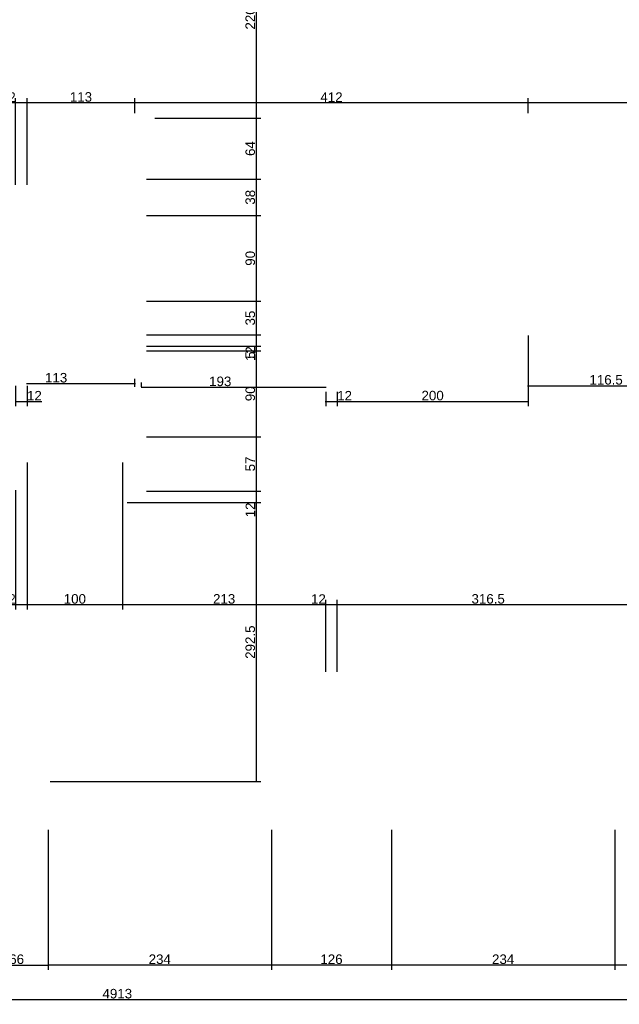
# Model space of a CAD drawing. Header units: millimetres. Extents: x 126553 to 403692, y -95821 to 38049.
# Tile 57 of 256: x 162211 to 162839, y -18872 to -17840. Entities that reach past the tile are written whole.
import ezdxf

# ---------------------------------------------------------------- set-up
doc = ezdxf.new("R2010")
doc.units = ezdxf.units.MM
doc.layers.add('11_wymiary', color=55, linetype='Continuous')
doc.layers.add('11_wymiary @ 50', color=55, linetype='Continuous')
doc.styles.add('11_RJ', font='arial.ttf')
doc.dimstyles.new('11_RJ (cc)', dxfattribs={"dimtxt": 0.2, "dimasz": 0.001, "dimexe": 0.1, "dimexo": 0.1, "dimgap": 0.02, "dimtad": 1, "dimdec": 1, "dimrnd": 0.5, "dimzin": 12, "dimdsep": 46, "dimtxsty": '11_RJ', "dimblk": 'OBLIQUE', "dimcen": 0, "dimdle": 0.01, "dimclrd": 256, "dimclre": 256, "dimclrt": 2, "dimazin": 3, "dimtfac": 1, "dimtdec": 1, "dimtofl": 0, "dimtmove": 0, "dimatfit": 3, "dimldrblk": 'DOT', "dimfxl": 1, "dimtolj": 1, "dimtzin": 13, "dimarcsym": 0})

# ---------------------------------------------------------------- blocks, each defined once
blk = doc.blocks.new('_Oblique')
at = {"color": 0, "linetype": 'ByBlock', "lineweight": -2}
blk.add_line((-0.5, -0.5), (0.5, 0.5), dxfattribs=at)
blk = doc.blocks.new('*D1760')
at = {"layer": '11_wymiary', "lineweight": -2, "transparency": 16777216}
for p, q in [((162834.3, -18689.2), (162834.3, -18836)), ((162900.5, -18689.2), (162900.5, -18836)), ((162901, -18831), (162833.8, -18831))]:
    blk.add_line(p, q, dxfattribs=at)
at = {"layer": 'Defpoints', "color": 0, "transparency": 16777216}
for p in [(162834.3, -18684.2), (162900.5, -18684.2), (162834.3, -18831)]:
    blk.add_point(p, dxfattribs=at)
at = {"layer": '11_wymiary', "lineweight": -2, "transparency": 16777216, "xscale": 0.05, "yscale": 0.05, "zscale": 0.05, "rotation": 180}
blk.add_blockref('_Oblique', (162834.3, -18831), dxfattribs=at)
at = {"layer": '11_wymiary', "lineweight": -2, "transparency": 16777216, "xscale": 0.05, "yscale": 0.05, "zscale": 0.05}
blk.add_blockref('_Oblique', (162900.5, -18831), dxfattribs=at)
at = {"layer": '11_wymiary', "color": 2, "transparency": 16777216, "insert": (162867.4, -18824.9), "char_height": 10, "attachment_point": 5, "style": '11_RJ'}
blk.add_mtext('\\A1;66', dxfattribs=at)
blk = doc.blocks.new('_Dot')
at = {"color": 0, "linetype": 'ByBlock', "lineweight": -2}
blk.add_line((-0.5, 0), (-1, 0), dxfattribs=at)
at = {"color": 0, "linetype": 'ByBlock', "const_width": 0.5}
blk.add_lwpolyline([(-0.25, 0, 1), (0.25, 0, 1)], format="xyb", close=True, dxfattribs=at)
blk = doc.blocks.new('*D1761')
at = {"layer": '11_wymiary', "lineweight": -2, "transparency": 16777216}
for p, q in [((162600.4, -18689.2), (162600.4, -18836)), ((162834.3, -18689.2), (162834.3, -18836)), ((162834.8, -18831), (162599.9, -18831))]:
    blk.add_line(p, q, dxfattribs=at)
at = {"layer": 'Defpoints', "color": 0, "transparency": 16777216}
for p in [(162600.4, -18684.2), (162834.3, -18684.2), (162600.4, -18831)]:
    blk.add_point(p, dxfattribs=at)
at = {"layer": '11_wymiary', "lineweight": -2, "transparency": 16777216, "xscale": 0.05, "yscale": 0.05, "zscale": 0.05, "rotation": 180}
blk.add_blockref('_Oblique', (162600.4, -18831), dxfattribs=at)
at = {"layer": '11_wymiary', "lineweight": -2, "transparency": 16777216, "xscale": 0.05, "yscale": 0.05, "zscale": 0.05}
blk.add_blockref('_Oblique', (162834.3, -18831), dxfattribs=at)
at = {"layer": '11_wymiary', "color": 2, "transparency": 16777216, "insert": (162717.3, -18824.9), "char_height": 10, "attachment_point": 5, "style": '11_RJ'}
blk.add_mtext('\\A1;234', dxfattribs=at)
blk = doc.blocks.new('*D1762')
at = {"layer": '11_wymiary', "lineweight": -2, "transparency": 16777216}
for p, q in [((162474.4, -18689.2), (162474.4, -18836)), ((162600.4, -18689.2), (162600.4, -18836)), ((162600.9, -18831), (162473.9, -18831))]:
    blk.add_line(p, q, dxfattribs=at)
at = {"layer": 'Defpoints', "color": 0, "transparency": 16777216}
for p in [(162474.4, -18684.2), (162600.4, -18684.2), (162474.4, -18831)]:
    blk.add_point(p, dxfattribs=at)
at = {"layer": '11_wymiary', "lineweight": -2, "transparency": 16777216, "xscale": 0.05, "yscale": 0.05, "zscale": 0.05, "rotation": 180}
blk.add_blockref('_Oblique', (162474.4, -18831), dxfattribs=at)
at = {"layer": '11_wymiary', "lineweight": -2, "transparency": 16777216, "xscale": 0.05, "yscale": 0.05, "zscale": 0.05}
blk.add_blockref('_Oblique', (162600.4, -18831), dxfattribs=at)
at = {"layer": '11_wymiary', "color": 2, "transparency": 16777216, "insert": (162537.4, -18824.9), "char_height": 10, "attachment_point": 5, "style": '11_RJ'}
blk.add_mtext('\\A1;126', dxfattribs=at)
blk = doc.blocks.new('*D1763')
at = {"layer": '11_wymiary', "lineweight": -2, "transparency": 16777216}
for p, q in [((162240.5, -18689.2), (162240.5, -18836)), ((162474.4, -18689.2), (162474.4, -18836)), ((162474.9, -18831), (162240, -18831))]:
    blk.add_line(p, q, dxfattribs=at)
at = {"layer": 'Defpoints', "color": 0, "transparency": 16777216}
for p in [(162240.5, -18684.2), (162474.4, -18684.2), (162240.5, -18831)]:
    blk.add_point(p, dxfattribs=at)
at = {"layer": '11_wymiary', "lineweight": -2, "transparency": 16777216, "xscale": 0.05, "yscale": 0.05, "zscale": 0.05, "rotation": 180}
blk.add_blockref('_Oblique', (162240.5, -18831), dxfattribs=at)
at = {"layer": '11_wymiary', "lineweight": -2, "transparency": 16777216, "xscale": 0.05, "yscale": 0.05, "zscale": 0.05}
blk.add_blockref('_Oblique', (162474.4, -18831), dxfattribs=at)
at = {"layer": '11_wymiary', "color": 2, "transparency": 16777216, "insert": (162357.4, -18824.9), "char_height": 10, "attachment_point": 5, "style": '11_RJ'}
blk.add_mtext('\\A1;234', dxfattribs=at)
blk = doc.blocks.new('*D1764')
at = {"layer": '11_wymiary', "lineweight": -2, "transparency": 16777216}
for p, q in [((162174.4, -18816), (162174.4, -18836)), ((162240.5, -18816), (162240.5, -18836)), ((162173.9, -18831), (162241, -18831))]:
    blk.add_line(p, q, dxfattribs=at)
at = {"layer": 'Defpoints', "color": 0, "transparency": 16777216}
for p in [(162174.4, -18811), (162240.5, -18811), (162240.5, -18831)]:
    blk.add_point(p, dxfattribs=at)
at = {"layer": '11_wymiary', "lineweight": -2, "transparency": 16777216, "xscale": 0.05, "yscale": 0.05, "zscale": 0.05, "rotation": 180}
blk.add_blockref('_Oblique', (162174.4, -18831), dxfattribs=at)
at = {"layer": '11_wymiary', "lineweight": -2, "transparency": 16777216, "xscale": 0.05, "yscale": 0.05, "zscale": 0.05}
blk.add_blockref('_Oblique', (162240.5, -18831), dxfattribs=at)
at = {"layer": '11_wymiary', "color": 2, "transparency": 16777216, "insert": (162207.4, -18824.9), "char_height": 10, "attachment_point": 5, "style": '11_RJ'}
blk.add_mtext('\\A1;66', dxfattribs=at)
blk = doc.blocks.new('*D821')
at = {"layer": '11_wymiary', "lineweight": -2, "transparency": 16777216}
for p, q in [((162437.4, -17722.7), (162463.4, -17722.7)), ((162458.4, -17722.2), (162458.4, -17943.6)), ((162352.4, -17943.1), (162463.4, -17943.1))]:
    blk.add_line(p, q, dxfattribs=at)
at = {"layer": 'Defpoints', "color": 0, "transparency": 16777216}
for p in [(162432.4, -17722.7), (162347.4, -17943.1), (162458.4, -17943.1)]:
    blk.add_point(p, dxfattribs=at)
at = {"layer": '11_wymiary', "lineweight": -2, "transparency": 16777216, "xscale": 0.05, "yscale": 0.05, "zscale": 0.05}
for p, rotation in [((162458.4, -17722.7), 90), ((162458.4, -17943.1), 270)]:
    blk.add_blockref('_Oblique', p, dxfattribs=dict(at, rotation=rotation))
at = {"layer": '11_wymiary', "color": 2, "transparency": 16777216, "insert": (162452.3, -17832.9), "char_height": 10, "attachment_point": 5, "rotation": 90, "style": '11_RJ'}
blk.add_mtext('\\A1;220.5', dxfattribs=at)
blk = doc.blocks.new('*D822')
at = {"layer": '11_wymiary', "lineweight": -2, "transparency": 16777216}
for p, q in [((162352.4, -17943.1), (162463.4, -17943.1)), ((162458.4, -17942.6), (162458.4, -18007.6)), ((162343.4, -18007.1), (162463.4, -18007.1))]:
    blk.add_line(p, q, dxfattribs=at)
at = {"layer": 'Defpoints', "color": 0, "transparency": 16777216}
for p in [(162347.4, -17943.1), (162338.4, -18007.1), (162458.4, -18007.1)]:
    blk.add_point(p, dxfattribs=at)
at = {"layer": '11_wymiary', "lineweight": -2, "transparency": 16777216, "xscale": 0.05, "yscale": 0.05, "zscale": 0.05}
for p, rotation in [((162458.4, -17943.1), 90), ((162458.4, -18007.1), 270)]:
    blk.add_blockref('_Oblique', p, dxfattribs=dict(at, rotation=rotation))
at = {"layer": '11_wymiary', "color": 2, "transparency": 16777216, "insert": (162452.3, -17975.1), "char_height": 10, "attachment_point": 5, "rotation": 90, "style": '11_RJ'}
blk.add_mtext('\\A1;64', dxfattribs=at)
blk = doc.blocks.new('*D823')
at = {"layer": '11_wymiary', "lineweight": -2, "transparency": 16777216}
for p, q in [((162343.4, -18007.1), (162463.4, -18007.1)), ((162458.4, -18006.6), (162458.4, -18045.7)), ((162343.4, -18045.2), (162463.4, -18045.2))]:
    blk.add_line(p, q, dxfattribs=at)
at = {"layer": 'Defpoints', "color": 0, "transparency": 16777216}
for p in [(162338.4, -18007.1), (162338.4, -18045.2), (162458.4, -18045.2)]:
    blk.add_point(p, dxfattribs=at)
at = {"layer": '11_wymiary', "lineweight": -2, "transparency": 16777216, "xscale": 0.05, "yscale": 0.05, "zscale": 0.05}
for p, rotation in [((162458.4, -18007.1), 90), ((162458.4, -18045.2), 270)]:
    blk.add_blockref('_Oblique', p, dxfattribs=dict(at, rotation=rotation))
at = {"layer": '11_wymiary', "color": 2, "transparency": 16777216, "insert": (162452.3, -18026.2), "char_height": 10, "attachment_point": 5, "rotation": 90, "style": '11_RJ'}
blk.add_mtext('\\A1;38', dxfattribs=at)
blk = doc.blocks.new('*D824')
at = {"layer": '11_wymiary', "lineweight": -2, "transparency": 16777216}
for p, q in [((162343.4, -18045.2), (162463.4, -18045.2)), ((162458.4, -18044.7), (162458.4, -18135.7)), ((162343.4, -18135.2), (162463.4, -18135.2))]:
    blk.add_line(p, q, dxfattribs=at)
at = {"layer": 'Defpoints', "color": 0, "transparency": 16777216}
for p in [(162338.4, -18045.2), (162338.4, -18135.2), (162458.4, -18135.2)]:
    blk.add_point(p, dxfattribs=at)
at = {"layer": '11_wymiary', "lineweight": -2, "transparency": 16777216, "xscale": 0.05, "yscale": 0.05, "zscale": 0.05}
for p, rotation in [((162458.4, -18045.2), 90), ((162458.4, -18135.2), 270)]:
    blk.add_blockref('_Oblique', p, dxfattribs=dict(at, rotation=rotation))
at = {"layer": '11_wymiary', "color": 2, "transparency": 16777216, "insert": (162452.3, -18090.2), "char_height": 10, "attachment_point": 5, "rotation": 90, "style": '11_RJ'}
blk.add_mtext('\\A1;90', dxfattribs=at)
blk = doc.blocks.new('*D825')
at = {"layer": '11_wymiary', "lineweight": -2, "transparency": 16777216}
for p, q in [((162343.4, -18135.2), (162463.4, -18135.2)), ((162458.4, -18134.7), (162458.4, -18170.9)), ((162343.4, -18170.4), (162463.4, -18170.4))]:
    blk.add_line(p, q, dxfattribs=at)
at = {"layer": 'Defpoints', "color": 0, "transparency": 16777216}
for p in [(162338.4, -18135.2), (162338.4, -18170.4), (162458.4, -18170.4)]:
    blk.add_point(p, dxfattribs=at)
at = {"layer": '11_wymiary', "lineweight": -2, "transparency": 16777216, "xscale": 0.05, "yscale": 0.05, "zscale": 0.05}
for p, rotation in [((162458.4, -18135.2), 90), ((162458.4, -18170.4), 270)]:
    blk.add_blockref('_Oblique', p, dxfattribs=dict(at, rotation=rotation))
at = {"layer": '11_wymiary', "color": 2, "transparency": 16777216, "insert": (162452.3, -18152.8), "char_height": 10, "attachment_point": 5, "rotation": 90, "style": '11_RJ'}
blk.add_mtext('\\A1;35', dxfattribs=at)
blk = doc.blocks.new('*D826')
at = {"layer": '11_wymiary', "lineweight": -2, "transparency": 16777216}
for p, q in [((162343.4, -18170.4), (162463.4, -18170.4)), ((162458.4, -18169.9), (162458.4, -18182.4)), ((162343.4, -18182.4), (162463.4, -18182.4)), ((162458.4, -18182.4), (162458.4, -18197.8))]:
    blk.add_line(p, q, dxfattribs=at)
at = {"layer": 'Defpoints', "color": 0, "transparency": 16777216}
for p in [(162338.4, -18170.4), (162338.4, -18182.4), (162458.4, -18182.4)]:
    blk.add_point(p, dxfattribs=at)
at = {"layer": '11_wymiary', "lineweight": -2, "transparency": 16777216, "xscale": 0.05, "yscale": 0.05, "zscale": 0.05}
for p, rotation in [((162458.4, -18170.4), 90), ((162458.4, -18182.4), 270)]:
    blk.add_blockref('_Oblique', p, dxfattribs=dict(at, rotation=rotation))
at = {"layer": '11_wymiary', "color": 2, "transparency": 16777216, "insert": (162452.4, -18190.1), "char_height": 10, "attachment_point": 5, "rotation": 90, "style": '11_RJ'}
blk.add_mtext('\\A1;12', dxfattribs=at)
blk = doc.blocks.new('*D827')
at = {"layer": '11_wymiary', "lineweight": -2, "transparency": 16777216}
for p, q in [((162343.4, -18182.4), (162463.4, -18182.4)), ((162458.4, -18181.9), (162458.4, -18187.2)), ((162343.4, -18187.2), (162463.4, -18187.2)), ((162458.4, -18187.2), (162458.4, -18195.9))]:
    blk.add_line(p, q, dxfattribs=at)
at = {"layer": 'Defpoints', "color": 0, "transparency": 16777216}
for p in [(162338.4, -18182.4), (162338.4, -18187.2), (162458.4, -18187.2)]:
    blk.add_point(p, dxfattribs=at)
at = {"layer": '11_wymiary', "lineweight": -2, "transparency": 16777216, "xscale": 0.05, "yscale": 0.05, "zscale": 0.05}
for p, rotation in [((162458.4, -18182.4), 90), ((162458.4, -18187.2), 270)]:
    blk.add_blockref('_Oblique', p, dxfattribs=dict(at, rotation=rotation))
at = {"layer": '11_wymiary', "color": 2, "transparency": 16777216, "insert": (162452.3, -18191.6), "char_height": 10, "attachment_point": 5, "rotation": 90, "style": '11_RJ'}
blk.add_mtext('\\A1;5', dxfattribs=at)
blk = doc.blocks.new('*D828')
at = {"layer": '11_wymiary', "lineweight": -2, "transparency": 16777216}
for p, q in [((162343.4, -18187.2), (162463.4, -18187.2)), ((162458.4, -18186.7), (162458.4, -18277.7)), ((162343.4, -18277.2), (162463.4, -18277.2))]:
    blk.add_line(p, q, dxfattribs=at)
at = {"layer": 'Defpoints', "color": 0, "transparency": 16777216}
for p in [(162338.4, -18187.2), (162338.4, -18277.2), (162458.4, -18277.2)]:
    blk.add_point(p, dxfattribs=at)
at = {"layer": '11_wymiary', "lineweight": -2, "transparency": 16777216, "xscale": 0.05, "yscale": 0.05, "zscale": 0.05}
for p, rotation in [((162458.4, -18187.2), 90), ((162458.4, -18277.2), 270)]:
    blk.add_blockref('_Oblique', p, dxfattribs=dict(at, rotation=rotation))
at = {"layer": '11_wymiary', "color": 2, "transparency": 16777216, "insert": (162452.3, -18232.2), "char_height": 10, "attachment_point": 5, "rotation": 90, "style": '11_RJ'}
blk.add_mtext('\\A1;90', dxfattribs=at)
blk = doc.blocks.new('*D829')
at = {"layer": '11_wymiary', "lineweight": -2, "transparency": 16777216}
for p, q in [((162343.4, -18277.2), (162463.4, -18277.2)), ((162458.4, -18276.7), (162458.4, -18334.7)), ((162343.4, -18334.2), (162463.4, -18334.2))]:
    blk.add_line(p, q, dxfattribs=at)
at = {"layer": 'Defpoints', "color": 0, "transparency": 16777216}
for p in [(162338.4, -18277.2), (162338.4, -18334.2), (162458.4, -18334.2)]:
    blk.add_point(p, dxfattribs=at)
at = {"layer": '11_wymiary', "lineweight": -2, "transparency": 16777216, "xscale": 0.05, "yscale": 0.05, "zscale": 0.05}
for p, rotation in [((162458.4, -18277.2), 90), ((162458.4, -18334.2), 270)]:
    blk.add_blockref('_Oblique', p, dxfattribs=dict(at, rotation=rotation))
at = {"layer": '11_wymiary', "color": 2, "transparency": 16777216, "insert": (162452.3, -18305.7), "char_height": 10, "attachment_point": 5, "rotation": 90, "style": '11_RJ'}
blk.add_mtext('\\A1;57', dxfattribs=at)
blk = doc.blocks.new('*D830')
at = {"layer": '11_wymiary', "lineweight": -2, "transparency": 16777216}
for p, q in [((162343.4, -18334.2), (162463.4, -18334.2)), ((162458.4, -18333.7), (162458.4, -18346.2)), ((162323.4, -18346.2), (162463.4, -18346.2)), ((162458.4, -18346.2), (162458.4, -18361.6))]:
    blk.add_line(p, q, dxfattribs=at)
at = {"layer": 'Defpoints', "color": 0, "transparency": 16777216}
for p in [(162338.4, -18334.2), (162318.4, -18346.2), (162458.4, -18346.2)]:
    blk.add_point(p, dxfattribs=at)
at = {"layer": '11_wymiary', "lineweight": -2, "transparency": 16777216, "xscale": 0.05, "yscale": 0.05, "zscale": 0.05}
for p, rotation in [((162458.4, -18334.2), 90), ((162458.4, -18346.2), 270)]:
    blk.add_blockref('_Oblique', p, dxfattribs=dict(at, rotation=rotation))
at = {"layer": '11_wymiary', "color": 2, "transparency": 16777216, "insert": (162452.4, -18353.9), "char_height": 10, "attachment_point": 5, "rotation": 90, "style": '11_RJ'}
blk.add_mtext('\\A1;12', dxfattribs=at)
blk = doc.blocks.new('*D831')
at = {"layer": '11_wymiary', "lineweight": -2, "transparency": 16777216}
for p, q in [((162323.4, -18346.2), (162463.4, -18346.2)), ((162458.4, -18345.7), (162458.4, -18639.2)), ((162242.4, -18638.7), (162463.4, -18638.7))]:
    blk.add_line(p, q, dxfattribs=at)
at = {"layer": 'Defpoints', "color": 0, "transparency": 16777216}
for p in [(162318.4, -18346.2), (162237.4, -18638.7), (162458.4, -18638.7)]:
    blk.add_point(p, dxfattribs=at)
at = {"layer": '11_wymiary', "lineweight": -2, "transparency": 16777216, "xscale": 0.05, "yscale": 0.05, "zscale": 0.05}
for p, rotation in [((162458.4, -18346.2), 90), ((162458.4, -18638.7), 270)]:
    blk.add_blockref('_Oblique', p, dxfattribs=dict(at, rotation=rotation))
at = {"layer": '11_wymiary', "color": 2, "transparency": 16777216, "insert": (162452.3, -18492.5), "char_height": 10, "attachment_point": 5, "rotation": 90, "style": '11_RJ'}
blk.add_mtext('\\A1;292.5', dxfattribs=at)
blk = doc.blocks.new('*D855')
at = {"layer": '11_wymiary', "lineweight": -2, "transparency": 16777216}
for p, q in [((162743.4, -17938.1), (162743.4, -17922.2)), ((162991.4, -17938.1), (162991.4, -17922.2)), ((162991.9, -17927.2), (162742.9, -17927.2))]:
    blk.add_line(p, q, dxfattribs=at)
at = {"layer": 'Defpoints', "color": 0, "transparency": 16777216}
for p in [(162743.4, -17927.2), (162743.4, -17943.1), (162991.4, -17943.1)]:
    blk.add_point(p, dxfattribs=at)
at = {"layer": '11_wymiary', "lineweight": -2, "transparency": 16777216, "xscale": 0.05, "yscale": 0.05, "zscale": 0.05, "rotation": 180}
blk.add_blockref('_Oblique', (162743.4, -17927.2), dxfattribs=at)
at = {"layer": '11_wymiary', "lineweight": -2, "transparency": 16777216, "xscale": 0.05, "yscale": 0.05, "zscale": 0.05}
blk.add_blockref('_Oblique', (162991.4, -17927.2), dxfattribs=at)
at = {"layer": '11_wymiary', "color": 2, "transparency": 16777216, "insert": (162867.4, -17921.1), "char_height": 10, "attachment_point": 5, "style": '11_RJ'}
blk.add_mtext('\\A1;248', dxfattribs=at)
blk = doc.blocks.new('*D856')
at = {"layer": '11_wymiary', "lineweight": -2, "transparency": 16777216}
for p, q in [((162331.4, -17938.1), (162331.4, -17922.2)), ((162743.4, -17938.1), (162743.4, -17922.2)), ((162743.9, -17927.2), (162330.9, -17927.2))]:
    blk.add_line(p, q, dxfattribs=at)
at = {"layer": 'Defpoints', "color": 0, "transparency": 16777216}
for p in [(162331.4, -17927.2), (162331.4, -17943.1), (162743.4, -17943.1)]:
    blk.add_point(p, dxfattribs=at)
at = {"layer": '11_wymiary', "lineweight": -2, "transparency": 16777216, "xscale": 0.05, "yscale": 0.05, "zscale": 0.05, "rotation": 180}
blk.add_blockref('_Oblique', (162331.4, -17927.2), dxfattribs=at)
at = {"layer": '11_wymiary', "lineweight": -2, "transparency": 16777216, "xscale": 0.05, "yscale": 0.05, "zscale": 0.05}
blk.add_blockref('_Oblique', (162743.4, -17927.2), dxfattribs=at)
at = {"layer": '11_wymiary', "color": 2, "transparency": 16777216, "insert": (162537.4, -17921.2), "char_height": 10, "attachment_point": 5, "style": '11_RJ'}
blk.add_mtext('\\A1;412', dxfattribs=at)
blk = doc.blocks.new('*D857')
at = {"layer": '11_wymiary', "lineweight": -2, "transparency": 16777216}
for p, q in [((162218.3, -18013.1), (162218.3, -17922.2)), ((162331.4, -17938.1), (162331.4, -17922.2)), ((162331.9, -17927.2), (162217.8, -17927.2))]:
    blk.add_line(p, q, dxfattribs=at)
at = {"layer": 'Defpoints', "color": 0, "transparency": 16777216}
for p in [(162218.3, -17927.2), (162331.4, -17943.1), (162218.3, -18018.1)]:
    blk.add_point(p, dxfattribs=at)
at = {"layer": '11_wymiary', "lineweight": -2, "transparency": 16777216, "xscale": 0.05, "yscale": 0.05, "zscale": 0.05, "rotation": 180}
blk.add_blockref('_Oblique', (162218.3, -17927.2), dxfattribs=at)
at = {"layer": '11_wymiary', "lineweight": -2, "transparency": 16777216, "xscale": 0.05, "yscale": 0.05, "zscale": 0.05}
blk.add_blockref('_Oblique', (162331.4, -17927.2), dxfattribs=at)
at = {"layer": '11_wymiary', "color": 2, "transparency": 16777216, "insert": (162274.8, -17921.1), "char_height": 10, "attachment_point": 5, "style": '11_RJ'}
blk.add_mtext('\\A1;113', dxfattribs=at)
blk = doc.blocks.new('*D858')
at = {"layer": '11_wymiary', "lineweight": -2, "transparency": 16777216}
for p, q in [((162206.3, -18013.1), (162206.3, -17922.2)), ((162218.3, -18013.1), (162218.3, -17922.2)), ((162206.3, -17927.2), (162191, -17927.2)), ((162218.8, -17927.2), (162206.3, -17927.2))]:
    blk.add_line(p, q, dxfattribs=at)
at = {"layer": 'Defpoints', "color": 0, "transparency": 16777216}
for p in [(162206.3, -17927.2), (162206.3, -18018.1), (162218.3, -18018.1)]:
    blk.add_point(p, dxfattribs=at)
at = {"layer": '11_wymiary', "lineweight": -2, "transparency": 16777216, "xscale": 0.05, "yscale": 0.05, "zscale": 0.05, "rotation": 180}
blk.add_blockref('_Oblique', (162206.3, -17927.2), dxfattribs=at)
at = {"layer": '11_wymiary', "lineweight": -2, "transparency": 16777216, "xscale": 0.05, "yscale": 0.05, "zscale": 0.05}
blk.add_blockref('_Oblique', (162218.3, -17927.2), dxfattribs=at)
at = {"layer": '11_wymiary', "color": 2, "transparency": 16777216, "insert": (162198.6, -17921.2), "char_height": 10, "attachment_point": 5, "style": '11_RJ'}
blk.add_mtext('\\A1;12', dxfattribs=at)
blk = doc.blocks.new('*D919')
at = {"layer": '11_wymiary', "lineweight": -2, "transparency": 16777216}
for p, q in [((162543.4, -18523.6), (162543.4, -18448.3)), ((162859.9, -18586.6), (162859.9, -18448.3)), ((162860.4, -18453.3), (162542.9, -18453.3))]:
    blk.add_line(p, q, dxfattribs=at)
at = {"layer": 'Defpoints', "color": 0, "transparency": 16777216}
for p in [(162543.4, -18453.3), (162543.4, -18528.6), (162859.9, -18591.6)]:
    blk.add_point(p, dxfattribs=at)
at = {"layer": '11_wymiary', "lineweight": -2, "transparency": 16777216, "xscale": 0.05, "yscale": 0.05, "zscale": 0.05, "rotation": 180}
blk.add_blockref('_Oblique', (162543.4, -18453.3), dxfattribs=at)
at = {"layer": '11_wymiary', "lineweight": -2, "transparency": 16777216, "xscale": 0.05, "yscale": 0.05, "zscale": 0.05}
blk.add_blockref('_Oblique', (162859.9, -18453.3), dxfattribs=at)
at = {"layer": '11_wymiary', "color": 2, "transparency": 16777216, "insert": (162701.6, -18447.2), "char_height": 10, "attachment_point": 5, "style": '11_RJ'}
blk.add_mtext('\\A1;316.5', dxfattribs=at)
blk = doc.blocks.new('*D920')
at = {"layer": '11_wymiary', "lineweight": -2, "transparency": 16777216}
for p, q in [((162531.4, -18523.6), (162531.4, -18448.3)), ((162543.4, -18523.6), (162543.4, -18448.3)), ((162531.4, -18453.3), (162516, -18453.3)), ((162543.9, -18453.3), (162531.4, -18453.3))]:
    blk.add_line(p, q, dxfattribs=at)
at = {"layer": 'Defpoints', "color": 0, "transparency": 16777216}
for p in [(162531.4, -18453.3), (162531.4, -18528.6), (162543.4, -18528.6)]:
    blk.add_point(p, dxfattribs=at)
at = {"layer": '11_wymiary', "lineweight": -2, "transparency": 16777216, "xscale": 0.05, "yscale": 0.05, "zscale": 0.05, "rotation": 180}
blk.add_blockref('_Oblique', (162531.4, -18453.3), dxfattribs=at)
at = {"layer": '11_wymiary', "lineweight": -2, "transparency": 16777216, "xscale": 0.05, "yscale": 0.05, "zscale": 0.05}
blk.add_blockref('_Oblique', (162543.4, -18453.3), dxfattribs=at)
at = {"layer": '11_wymiary', "color": 2, "transparency": 16777216, "insert": (162523.7, -18447.3), "char_height": 10, "attachment_point": 5, "style": '11_RJ'}
blk.add_mtext('\\A1;12', dxfattribs=at)
blk = doc.blocks.new('*D921')
at = {"layer": '11_wymiary', "lineweight": -2, "transparency": 16777216}
for p, q in [((162318.4, -18304.1), (162318.4, -18458.3)), ((162531.4, -18523.6), (162531.4, -18448.3)), ((162531.9, -18453.3), (162317.9, -18453.3))]:
    blk.add_line(p, q, dxfattribs=at)
at = {"layer": 'Defpoints', "color": 0, "transparency": 16777216}
for p in [(162318.4, -18299.1), (162318.4, -18453.3), (162531.4, -18528.6)]:
    blk.add_point(p, dxfattribs=at)
at = {"layer": '11_wymiary', "lineweight": -2, "transparency": 16777216, "xscale": 0.05, "yscale": 0.05, "zscale": 0.05, "rotation": 180}
blk.add_blockref('_Oblique', (162318.4, -18453.3), dxfattribs=at)
at = {"layer": '11_wymiary', "lineweight": -2, "transparency": 16777216, "xscale": 0.05, "yscale": 0.05, "zscale": 0.05}
blk.add_blockref('_Oblique', (162531.4, -18453.3), dxfattribs=at)
at = {"layer": '11_wymiary', "color": 2, "transparency": 16777216, "insert": (162424.9, -18447.2), "char_height": 10, "attachment_point": 5, "style": '11_RJ'}
blk.add_mtext('\\A1;213', dxfattribs=at)
blk = doc.blocks.new('*D922')
at = {"layer": '11_wymiary', "lineweight": -2, "transparency": 16777216}
for p, q in [((162218.4, -18304.1), (162218.4, -18458.3)), ((162318.4, -18304.1), (162318.4, -18458.3)), ((162318.9, -18453.3), (162217.9, -18453.3))]:
    blk.add_line(p, q, dxfattribs=at)
at = {"layer": 'Defpoints', "color": 0, "transparency": 16777216}
for p in [(162218.4, -18299.1), (162318.4, -18299.1), (162218.4, -18453.3)]:
    blk.add_point(p, dxfattribs=at)
at = {"layer": '11_wymiary', "lineweight": -2, "transparency": 16777216, "xscale": 0.05, "yscale": 0.05, "zscale": 0.05, "rotation": 180}
blk.add_blockref('_Oblique', (162218.4, -18453.3), dxfattribs=at)
at = {"layer": '11_wymiary', "lineweight": -2, "transparency": 16777216, "xscale": 0.05, "yscale": 0.05, "zscale": 0.05}
blk.add_blockref('_Oblique', (162318.4, -18453.3), dxfattribs=at)
at = {"layer": '11_wymiary', "color": 2, "transparency": 16777216, "insert": (162268.4, -18447.2), "char_height": 10, "attachment_point": 5, "style": '11_RJ'}
blk.add_mtext('\\A1;100', dxfattribs=at)
blk = doc.blocks.new('*D923')
at = {"layer": '11_wymiary', "lineweight": -2, "transparency": 16777216}
for p, q in [((162206.3, -18333.1), (162206.3, -18458.3)), ((162218.3, -18333.1), (162218.3, -18458.3)), ((162206.3, -18453.3), (162191, -18453.3)), ((162218.8, -18453.3), (162206.3, -18453.3))]:
    blk.add_line(p, q, dxfattribs=at)
at = {"layer": 'Defpoints', "color": 0, "transparency": 16777216}
for p in [(162206.3, -18328.1), (162218.3, -18328.1), (162206.3, -18453.3)]:
    blk.add_point(p, dxfattribs=at)
at = {"layer": '11_wymiary', "lineweight": -2, "transparency": 16777216, "xscale": 0.05, "yscale": 0.05, "zscale": 0.05, "rotation": 180}
blk.add_blockref('_Oblique', (162206.3, -18453.3), dxfattribs=at)
at = {"layer": '11_wymiary', "lineweight": -2, "transparency": 16777216, "xscale": 0.05, "yscale": 0.05, "zscale": 0.05}
blk.add_blockref('_Oblique', (162218.3, -18453.3), dxfattribs=at)
at = {"layer": '11_wymiary', "color": 2, "transparency": 16777216, "insert": (162198.6, -18447.3), "char_height": 10, "attachment_point": 5, "style": '11_RJ'}
blk.add_mtext('\\A1;12', dxfattribs=at)
blk = doc.blocks.new('*D979')
at = {"layer": '11_wymiary', "lineweight": -2, "transparency": 16777216}
for p, q in [((162206.3, -18223.9), (162206.3, -18245.2)), ((162218.3, -18223.9), (162218.3, -18245.2)), ((162205.8, -18240.2), (162218.3, -18240.2)), ((162218.3, -18240.2), (162233.7, -18240.2))]:
    blk.add_line(p, q, dxfattribs=at)
at = {"layer": 'Defpoints', "color": 0, "transparency": 16777216}
for p in [(162206.3, -18218.9), (162218.3, -18218.9), (162218.3, -18240.2)]:
    blk.add_point(p, dxfattribs=at)
at = {"layer": '11_wymiary', "lineweight": -2, "transparency": 16777216, "xscale": 0.05, "yscale": 0.05, "zscale": 0.05, "rotation": 180}
blk.add_blockref('_Oblique', (162206.3, -18240.2), dxfattribs=at)
at = {"layer": '11_wymiary', "lineweight": -2, "transparency": 16777216, "xscale": 0.05, "yscale": 0.05, "zscale": 0.05}
blk.add_blockref('_Oblique', (162218.3, -18240.2), dxfattribs=at)
at = {"layer": '11_wymiary', "color": 2, "transparency": 16777216, "insert": (162226, -18234.2), "char_height": 10, "attachment_point": 5, "style": '11_RJ'}
blk.add_mtext('\\A1;12', dxfattribs=at)
blk = doc.blocks.new('*D980')
at = {"layer": '11_wymiary', "lineweight": -2, "transparency": 16777216}
for p, q in [((162217.8, -18221.5), (162331.9, -18221.5)), ((162218.3, -18223.9), (162218.3, -18226.5)), ((162331.4, -18224.9), (162331.4, -18216.5))]:
    blk.add_line(p, q, dxfattribs=at)
at = {"layer": 'Defpoints', "color": 0, "transparency": 16777216}
for p in [(162218.3, -18218.9), (162331.4, -18221.5), (162331.4, -18229.9)]:
    blk.add_point(p, dxfattribs=at)
at = {"layer": '11_wymiary', "lineweight": -2, "transparency": 16777216, "xscale": 0.05, "yscale": 0.05, "zscale": 0.05, "rotation": 180}
blk.add_blockref('_Oblique', (162218.3, -18221.5), dxfattribs=at)
at = {"layer": '11_wymiary', "lineweight": -2, "transparency": 16777216, "xscale": 0.05, "yscale": 0.05, "zscale": 0.05}
blk.add_blockref('_Oblique', (162331.4, -18221.5), dxfattribs=at)
at = {"layer": '11_wymiary', "color": 2, "transparency": 16777216, "insert": (162248.8, -18215.4), "char_height": 10, "attachment_point": 5, "style": '11_RJ'}
blk.add_mtext('\\A1;113', dxfattribs=at)
blk = doc.blocks.new('*D981')
at = {"layer": '11_wymiary', "lineweight": -2, "transparency": 16777216}
for p, q in [((162337.9, -18225.3), (162531.9, -18225.3)), ((162338.4, -18224.9), (162338.4, -18220.3)), ((162531.4, -18230.1), (162531.4, -18230.3))]:
    blk.add_line(p, q, dxfattribs=at)
at = {"layer": 'Defpoints', "color": 0, "transparency": 16777216}
for p in [(162531.4, -18225.1), (162531.4, -18225.3), (162338.4, -18229.9)]:
    blk.add_point(p, dxfattribs=at)
at = {"layer": '11_wymiary', "lineweight": -2, "transparency": 16777216, "xscale": 0.05, "yscale": 0.05, "zscale": 0.05, "rotation": 180}
blk.add_blockref('_Oblique', (162338.4, -18225.3), dxfattribs=at)
at = {"layer": '11_wymiary', "lineweight": -2, "transparency": 16777216, "xscale": 0.05, "yscale": 0.05, "zscale": 0.05}
blk.add_blockref('_Oblique', (162531.4, -18225.3), dxfattribs=at)
at = {"layer": '11_wymiary', "color": 2, "transparency": 16777216, "insert": (162420.8, -18219.2), "char_height": 10, "attachment_point": 5, "style": '11_RJ'}
blk.add_mtext('\\A1;193', dxfattribs=at)
blk = doc.blocks.new('*D982')
at = {"layer": '11_wymiary', "lineweight": -2, "transparency": 16777216}
for p, q in [((162531.4, -18230.1), (162531.4, -18245.2)), ((162543.4, -18230.1), (162543.4, -18245.2)), ((162530.9, -18240.2), (162543.4, -18240.2)), ((162543.4, -18240.2), (162558.7, -18240.2))]:
    blk.add_line(p, q, dxfattribs=at)
at = {"layer": 'Defpoints', "color": 0, "transparency": 16777216}
for p in [(162531.4, -18225.1), (162543.4, -18225.1), (162543.4, -18240.2)]:
    blk.add_point(p, dxfattribs=at)
at = {"layer": '11_wymiary', "lineweight": -2, "transparency": 16777216, "xscale": 0.05, "yscale": 0.05, "zscale": 0.05, "rotation": 180}
blk.add_blockref('_Oblique', (162531.4, -18240.2), dxfattribs=at)
at = {"layer": '11_wymiary', "lineweight": -2, "transparency": 16777216, "xscale": 0.05, "yscale": 0.05, "zscale": 0.05}
blk.add_blockref('_Oblique', (162543.4, -18240.2), dxfattribs=at)
at = {"layer": '11_wymiary', "color": 2, "transparency": 16777216, "insert": (162551.1, -18234.2), "char_height": 10, "attachment_point": 5, "style": '11_RJ'}
blk.add_mtext('\\A1;12', dxfattribs=at)
blk = doc.blocks.new('*D983')
at = {"layer": '11_wymiary', "lineweight": -2, "transparency": 16777216}
for p, q in [((162743.4, -18171.2), (162743.4, -18245.2)), ((162543.4, -18230.1), (162543.4, -18245.2)), ((162542.9, -18240.2), (162743.9, -18240.2))]:
    blk.add_line(p, q, dxfattribs=at)
at = {"layer": 'Defpoints', "color": 0, "transparency": 16777216}
for p in [(162743.4, -18166.2), (162543.4, -18225.1), (162743.4, -18240.2)]:
    blk.add_point(p, dxfattribs=at)
at = {"layer": '11_wymiary', "lineweight": -2, "transparency": 16777216, "xscale": 0.05, "yscale": 0.05, "zscale": 0.05, "rotation": 180}
blk.add_blockref('_Oblique', (162543.4, -18240.2), dxfattribs=at)
at = {"layer": '11_wymiary', "lineweight": -2, "transparency": 16777216, "xscale": 0.05, "yscale": 0.05, "zscale": 0.05}
blk.add_blockref('_Oblique', (162743.4, -18240.2), dxfattribs=at)
at = {"layer": '11_wymiary', "color": 2, "transparency": 16777216, "insert": (162643.4, -18234.1), "char_height": 10, "attachment_point": 5, "style": '11_RJ'}
blk.add_mtext('\\A1;200', dxfattribs=at)
blk = doc.blocks.new('*D984')
at = {"layer": '11_wymiary', "lineweight": -2, "transparency": 16777216}
for p, q in [((162743.4, -18171.2), (162743.4, -18228.7)), ((162859.9, -18213.9), (162859.9, -18228.7)), ((162742.9, -18223.7), (162860.4, -18223.7))]:
    blk.add_line(p, q, dxfattribs=at)
at = {"layer": 'Defpoints', "color": 0, "transparency": 16777216}
for p in [(162743.4, -18166.2), (162859.9, -18208.9), (162859.9, -18223.7)]:
    blk.add_point(p, dxfattribs=at)
at = {"layer": '11_wymiary', "lineweight": -2, "transparency": 16777216, "xscale": 0.05, "yscale": 0.05, "zscale": 0.05, "rotation": 180}
blk.add_blockref('_Oblique', (162743.4, -18223.7), dxfattribs=at)
at = {"layer": '11_wymiary', "lineweight": -2, "transparency": 16777216, "xscale": 0.05, "yscale": 0.05, "zscale": 0.05}
blk.add_blockref('_Oblique', (162859.9, -18223.7), dxfattribs=at)
at = {"layer": '11_wymiary', "color": 2, "transparency": 16777216, "insert": (162825.2, -18217.6), "char_height": 10, "attachment_point": 5, "style": '11_RJ'}
blk.add_mtext('\\A1;116.5', dxfattribs=at)
blk = doc.blocks.new('*D1177')
at = {"layer": '11_wymiary', "lineweight": -2, "transparency": 16777216}
for p, q in [((159856.4, -18689.2), (159856.4, -18872.1)), ((164769.4, -18689.2), (164769.4, -18872.1)), ((159855.9, -18867.1), (164769.9, -18867.1))]:
    blk.add_line(p, q, dxfattribs=at)
at = {"layer": 'Defpoints', "color": 0, "transparency": 16777216}
for p in [(159856.4, -18684.2), (164769.4, -18684.2), (164769.4, -18867.1)]:
    blk.add_point(p, dxfattribs=at)
at = {"layer": '11_wymiary', "lineweight": -2, "transparency": 16777216, "xscale": 0.05, "yscale": 0.05, "zscale": 0.05, "rotation": 180}
blk.add_blockref('_Oblique', (159856.4, -18867.1), dxfattribs=at)
at = {"layer": '11_wymiary', "lineweight": -2, "transparency": 16777216, "xscale": 0.05, "yscale": 0.05, "zscale": 0.05}
blk.add_blockref('_Oblique', (164769.4, -18867.1), dxfattribs=at)
at = {"layer": '11_wymiary', "color": 2, "transparency": 16777216, "insert": (162312.9, -18861), "char_height": 10, "attachment_point": 5, "style": '11_RJ'}
blk.add_mtext('\\A1;4913', dxfattribs=at)

msp = doc.modelspace()

# ---------------------------------------------------------------- dimensions: what is measured, and where the dimension line sits
at = {"layer": '11_wymiary @ 50'}
for base, p1, p2, picture, middle in [((162458.37283, -17943.1237), (162432.36721, -17722.74344), (162347.36721, -17943.1237), '*D821', (162452.2671, -17832.93357)), ((162458.37283, -18007.1237), (162347.36721, -17943.1237), (162338.36721, -18007.1237), '*D822', (162452.2671, -17975.1237)), ((162458.37283, -18045.24344), (162338.36721, -18007.1237), (162338.36721, -18045.24344), '*D823', (162452.26369, -18026.18357)), ((162458.37283, -18135.24344), (162338.36721, -18045.24344), (162338.36721, -18135.24344), '*D824', (162452.2671, -18090.24344)), ((162458.37283, -18170.42896), (162338.36721, -18135.24344), (162338.36721, -18170.42896), '*D825', (162452.26369, -18152.8362)), ((162458.37283, -18182.42896), (162338.36721, -18170.42896), (162338.36721, -18182.42896), '*D826', (162452.35237, -18190.11948)), ((162458.37283, -18187.24344), (162338.36721, -18182.42896), (162338.36721, -18187.24344), '*D827', (162452.28757, -18191.60858)), ((162458.37283, -18277.24344), (162338.36721, -18187.24344), (162338.36721, -18277.24344), '*D828', (162452.2671, -18232.24344)), ((162458.37283, -18334.24344), (162338.36721, -18277.24344), (162338.36721, -18334.24344), '*D829', (162452.28757, -18305.74344)), ((162458.37283, -18346.24344), (162338.36721, -18334.24344), (162318.36721, -18346.24344), '*D830', (162452.35237, -18353.93396)), ((162458.37283, -18638.74344), (162318.36721, -18346.24344), (162237.36721, -18638.74344), '*D831', (162452.2671, -18492.49344))]:
    dim = msp.add_linear_dim(base=base, p1=p1, p2=p2, angle=90, dimstyle='11_RJ (cc)', override={"dimscale": 50, "dimtix": 0, "dimtofl": 0, "dimtmove": 0, "dimatfit": 3}, dxfattribs=at)
    dim.commit()
    dim.dimension.update_dxf_attribs({"geometry": picture, "text_midpoint": middle})
for base, p1, p2, picture, middle in [((162206.32339, -17927.2025), (162218.32339, -18018.1237), (162206.32339, -18018.1237), '*D858', (162198.63288, -17921.18204)), ((162218.32339, -17927.2025), (162331.36721, -17943.1237), (162218.32339, -18018.1237), '*D857', (162274.8453, -17921.09336)), ((162331.36721, -17927.2025), (162743.36721, -17943.1237), (162331.36721, -17943.1237), '*D856', (162537.36721, -17921.18204)), ((162743.36721, -17927.2025), (162991.36721, -17943.1237), (162743.36721, -17943.1237), '*D855', (162867.36721, -17921.09677)), ((162743.36721, -18240.21615), (162543.36721, -18225.07475), (162743.36721, -18166.24344), '*D983', (162643.36721, -18234.11043)), ((162218.32339, -18240.21615), (162206.32339, -18218.89094), (162218.32339, -18218.89094), '*D979', (162226.01391, -18234.19569)), ((162543.36721, -18240.21615), (162531.36721, -18225.07475), (162543.36721, -18225.07475), '*D982', (162551.05773, -18234.19569)), ((162218.36721, -18453.3169), (162318.36721, -18299.13639), (162218.36721, -18299.13639), '*D922', (162268.36721, -18447.21117)), ((162318.36721, -18453.3169), (162531.36721, -18528.63639), (162318.36721, -18299.13639), '*D921', (162424.86721, -18447.20776)), ((162206.32339, -18453.3169), (162218.32339, -18328.10332), (162206.32339, -18328.10332), '*D923', (162198.63288, -18447.29644)), ((162531.36721, -18453.3169), (162543.36721, -18528.63639), (162531.36721, -18528.63639), '*D920', (162523.67669, -18447.29644)), ((162543.36721, -18453.3169), (162859.86721, -18591.63639), (162543.36721, -18528.63639), '*D919', (162701.61721, -18447.20776)), ((164769.36721, -18867.0946), (159856.36721, -18684.24344), (164769.36721, -18684.24344), '*D1177', (162312.86721, -18860.98546)), ((162240.47244, -18830.9923), (162474.36721, -18684.24344), (162240.47244, -18684.24344), '*D1763', (162357.41982, -18824.88316)), ((162474.36721, -18830.9923), (162600.36721, -18684.24344), (162474.36721, -18684.24344), '*D1762', (162537.36721, -18824.88657)), ((162600.36721, -18830.9923), (162834.26199, -18684.24344), (162600.36721, -18684.24344), '*D1761', (162717.3146, -18824.88316)), ((162834.26199, -18830.9923), (162900.47244, -18684.24344), (162834.26199, -18684.24344), '*D1760', (162867.36721, -18824.88657)), ((162240.47244, -18830.9923), (162174.36721, -18810.9923), (162240.47244, -18810.9923), '*D1764', (162207.41982, -18824.88657))]:
    dim = msp.add_linear_dim(base=base, p1=p1, p2=p2, dimstyle='11_RJ (cc)', override={"dimscale": 50, "dimtix": 0, "dimtofl": 0, "dimtmove": 0, "dimatfit": 3}, dxfattribs=at)
    dim.commit()
    dim.dimension.update_dxf_attribs({"geometry": picture, "text_midpoint": middle})
for base, p1, p2, picture, middle in [((162859.86721, -18223.71615), (162743.36721, -18166.24344), (162859.86721, -18208.88923), '*D984', (162825.20644, -18223.71615)), ((162331.36721, -18221.52954), (162218.32339, -18218.89094), (162331.36721, -18229.88923), '*D980', (162248.77174, -18221.52954)), ((162531.36721, -18225.31995), (162338.36721, -18229.88923), (162531.36721, -18225.07475), '*D981', (162420.79397, -18225.31995))]:
    dim = msp.add_linear_dim(base=base, p1=p1, p2=p2, dimstyle='11_RJ (cc)', override={"dimscale": 50, "dimtix": 0, "dimtofl": 0, "dimtmove": 0, "dimatfit": 3}, dxfattribs=at)
    dim.commit()
    dim.dimension.update_dxf_attribs({"geometry": picture, "text_midpoint": middle, "dimtype": 128})

doc.saveas('drawing.dxf')
